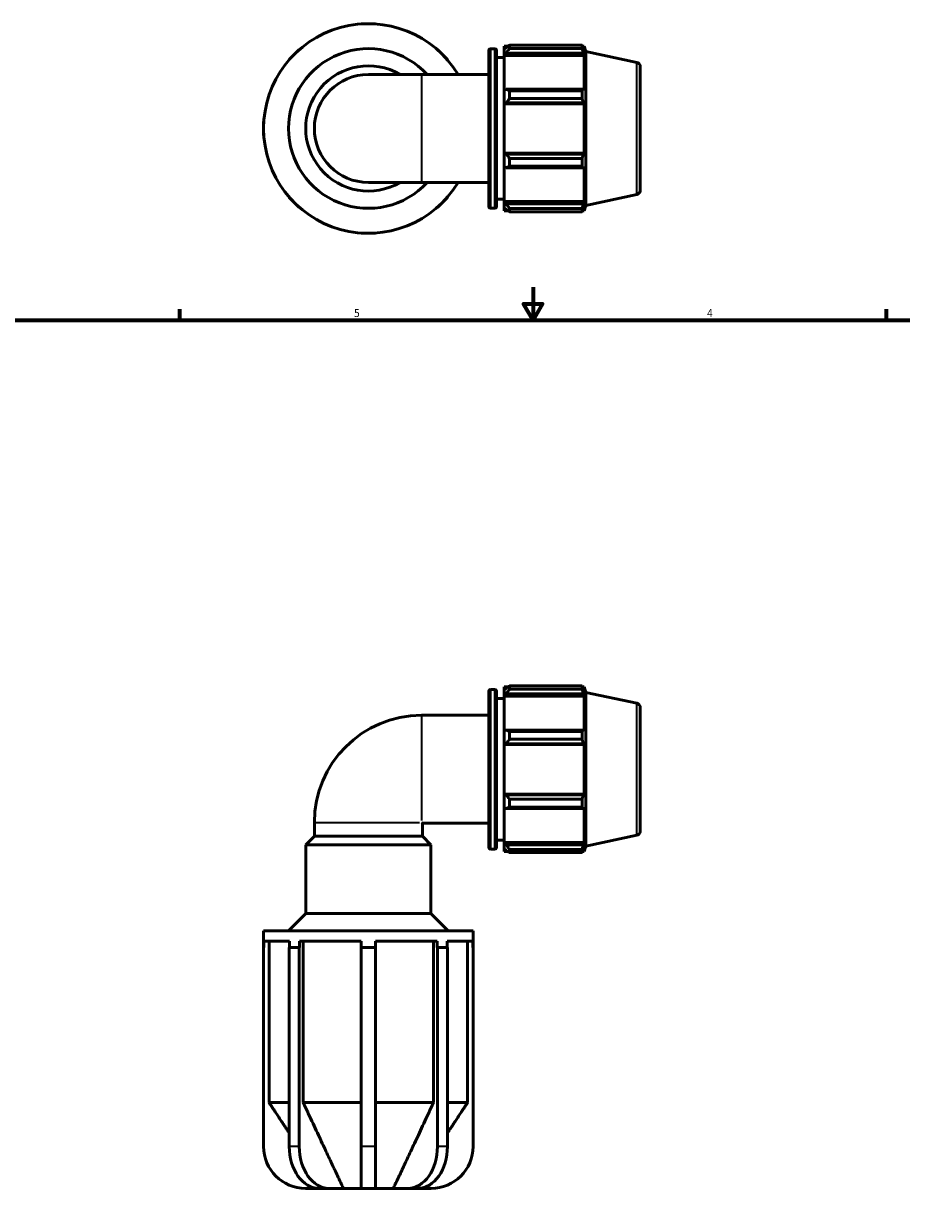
# Model space of a CAD drawing. Header units: inches. Extents: x 0.1 to 42.8, y 0.6 to 29.
# Tile 3 of 6: x 10.9 to 21.4, y 10.3 to 24.6. Entities that reach past the tile are written whole.
import ezdxf

# ---------------------------------------------------------------- set-up
doc = ezdxf.new("R2010")
doc.units = ezdxf.units.IN
doc.header["$MEASUREMENT"] = 0
for name, color, linetype, lineweight in [('Border (ANSI)', 7, 'Continuous', 70), ('Visible (ANSI)', 7, 'Continuous', 50), ('Visible Narrow (ANSI)', 7, 'Continuous', 35)]:
    doc.layers.add(name, color=color, linetype=linetype, lineweight=lineweight)
doc.styles.add('Note Text (ANSI)', font='tahoma.ttf')

# ---------------------------------------------------------------- blocks, each defined once
blk = doc.blocks.new('Borders Default Border')
at = {"layer": 'Border (ANSI)'}
for p, q in [((12.75, 21), (12.75, 21.134)), ((21.25, 21), (21.25, 21.134))]:
    blk.add_line(p, q, dxfattribs=at)
at = {"layer": 'Border (ANSI)', "flags": 128}
for points in [[(17, 21.4), (17, 21), (16.885, 21.2), (17.115, 21.2), (17, 21)], [(0.5, 1), (0.5, 21), (33.5, 21), (33.5, 1), (0.5, 1)]]:
    blk.add_lwpolyline(points, dxfattribs=at)
at = {"layer": 'Border (ANSI)', "color": 5, "true_color": 0x0000ff, "char_height": 0.0945, "attachment_point": 7, "style": 'Note Text (ANSI)'}
for s, insert in [('5', (14.847, 21.038)), ('4', (19.092, 21.04))]:
    blk.add_mtext(s, dxfattribs=dict(at, insert=insert))

msp = doc.modelspace()

# ---------------------------------------------------------------- linework, layer by layer
at = {"layer": 'Visible (ANSI)'}
for p, q in [((14.934, 24.564), (14.934, 24.567)), ((14.934, 24.567), (15.019, 24.567)), ((15.019, 24.567), (15.105, 24.567)), ((15.105, 24.567), (15.105, 24.564)), ((14.128, 24.198), (14.189, 24.258)), ((14.189, 24.258), (14.191, 24.256)), ((15.848, 24.256), (15.85, 24.258)), ((15.85, 24.258), (15.91, 24.198)), ((16.467, 22.369), (16.467, 24.244)), ((16.488, 24.265), (16.54, 24.265)), ((16.561, 24.244), (16.561, 22.369)), ((16.654, 24.297), (16.654, 24.262)), ((16.654, 24.297), (16.7, 24.297)), ((16.676, 24.282), (16.654, 24.262)), ((16.654, 24.195), (16.654, 24.262)), ((16.718, 24.309), (16.718, 24.27)), ((16.718, 24.309), (17.59, 24.309)), ((17.59, 24.27), (16.718, 24.27)), ((17.59, 24.27), (17.59, 24.309)), ((17.596, 24.297), (17.614, 24.297)), ((17.614, 24.252), (17.604, 24.282)), ((17.614, 24.252), (17.614, 24.297)), ((17.635, 24.231), (17.614, 24.297)), ((17.635, 22.382), (17.635, 24.231)), ((18.248, 24.101), (17.635, 24.231)), ((14.068, 24.138), (14.128, 24.198)), ((14.07, 24.136), (14.068, 24.138)), ((15.91, 24.198), (15.971, 24.138)), ((15.971, 24.138), (15.969, 24.136)), ((16.561, 24.159), (16.654, 24.159)), ((16.654, 24.195), (16.676, 24.214)), ((16.654, 24.185), (16.654, 24.195)), ((16.654, 24.185), (16.654, 23.769)), ((16.654, 24.185), (17.614, 24.185)), ((16.676, 24.214), (17.604, 24.214)), ((17.604, 24.214), (17.614, 24.185)), ((17.614, 23.764), (17.614, 24.185)), ((15.658, 23.956), (15.019, 23.956)), ((15.658, 23.956), (16.467, 23.956)), ((18.289, 24.05), (18.289, 22.564)), ((16.676, 23.779), (16.654, 23.769)), ((16.654, 23.608), (16.654, 23.769)), ((17.604, 23.779), (16.676, 23.779)), ((16.718, 23.76), (16.718, 23.668)), ((16.718, 23.76), (17.59, 23.76)), ((17.59, 23.668), (16.718, 23.668)), ((17.59, 23.668), (17.59, 23.76)), ((17.614, 23.764), (17.604, 23.779)), ((16.654, 23.608), (16.676, 23.614)), ((16.654, 23.605), (16.654, 23.608)), ((16.654, 23.605), (16.654, 23.009)), ((16.654, 23.605), (17.614, 23.605)), ((16.676, 23.614), (17.604, 23.614)), ((17.604, 23.614), (17.614, 23.605)), ((17.614, 23.009), (17.614, 23.605)), ((13.759, 23.307), (13.759, 23.392)), ((13.759, 23.392), (13.762, 23.392)), ((13.759, 23.222), (13.759, 23.307)), ((13.762, 23.222), (13.759, 23.222)), ((16.654, 23.006), (16.654, 23.009)), ((16.654, 23.009), (17.614, 23.009)), ((16.654, 22.845), (16.654, 23.006)), ((16.676, 22.999), (16.654, 23.006)), ((17.604, 22.999), (16.676, 22.999)), ((16.718, 22.946), (16.718, 22.853)), ((16.718, 22.946), (17.59, 22.946)), ((17.59, 22.853), (17.59, 22.946)), ((17.614, 23.009), (17.604, 22.999)), ((16.654, 22.845), (16.654, 22.428)), ((16.654, 22.845), (16.676, 22.835)), ((16.676, 22.835), (17.604, 22.835)), ((17.59, 22.853), (16.718, 22.853)), ((17.604, 22.835), (17.614, 22.85)), ((17.614, 22.428), (17.614, 22.85)), ((15.019, 22.657), (15.658, 22.657)), ((15.658, 22.657), (16.467, 22.657)), ((18.248, 22.513), (17.635, 22.382)), ((14.068, 22.476), (14.07, 22.478)), ((14.128, 22.416), (14.068, 22.476)), ((14.189, 22.356), (14.128, 22.416)), ((15.91, 22.416), (15.85, 22.356)), ((15.971, 22.476), (15.91, 22.416)), ((15.969, 22.478), (15.971, 22.476)), ((16.561, 22.455), (16.654, 22.455)), ((16.654, 22.419), (16.654, 22.428)), ((16.654, 22.428), (17.614, 22.428)), ((16.654, 22.352), (16.654, 22.419)), ((16.676, 22.4), (16.654, 22.419)), ((17.604, 22.4), (16.676, 22.4)), ((17.614, 22.428), (17.604, 22.4)), ((17.635, 22.382), (17.614, 22.316)), ((14.191, 22.358), (14.189, 22.356)), ((15.85, 22.356), (15.848, 22.358)), ((16.488, 22.348), (16.54, 22.348)), ((16.654, 22.352), (16.654, 22.316)), ((16.654, 22.352), (16.676, 22.332)), ((16.654, 22.316), (16.7, 22.316)), ((16.718, 22.343), (16.718, 22.305)), ((16.718, 22.343), (17.59, 22.343)), ((17.59, 22.305), (16.718, 22.305)), ((17.59, 22.305), (17.59, 22.343)), ((17.596, 22.316), (17.614, 22.316)), ((17.604, 22.332), (17.614, 22.362)), ((17.614, 22.316), (17.614, 22.362)), ((14.934, 22.047), (14.934, 22.05)), ((15.019, 22.047), (14.934, 22.047)), ((15.105, 22.047), (15.019, 22.047)), ((15.105, 22.05), (15.105, 22.047)), ((16.467, 14.663), (16.467, 16.539)), ((16.488, 16.559), (16.54, 16.559)), ((16.561, 16.539), (16.561, 14.663)), ((16.654, 16.591), (16.654, 16.556)), ((16.654, 16.591), (16.7, 16.591)), ((16.676, 16.576), (16.654, 16.556)), ((16.654, 16.489), (16.654, 16.556)), ((16.718, 16.603), (16.718, 16.565)), ((16.718, 16.603), (17.59, 16.603)), ((17.59, 16.565), (16.718, 16.565)), ((17.59, 16.565), (17.59, 16.603)), ((17.596, 16.591), (17.614, 16.591)), ((17.614, 16.546), (17.604, 16.576)), ((17.614, 16.546), (17.614, 16.591)), ((17.635, 16.525), (17.614, 16.591)), ((17.635, 14.677), (17.635, 16.525)), ((18.248, 16.395), (17.635, 16.525)), ((16.561, 16.453), (16.654, 16.453)), ((16.654, 16.489), (16.676, 16.508)), ((16.654, 16.48), (16.654, 16.489)), ((16.654, 16.48), (16.654, 16.063)), ((16.654, 16.48), (17.614, 16.48)), ((16.676, 16.508), (17.604, 16.508)), ((17.604, 16.508), (17.614, 16.48)), ((17.614, 16.058), (17.614, 16.48)), ((15.658, 16.25), (16.467, 16.25)), ((18.289, 16.344), (18.289, 14.858)), ((16.676, 16.073), (16.654, 16.063)), ((16.654, 15.902), (16.654, 16.063)), ((17.604, 16.073), (16.676, 16.073)), ((16.718, 16.055), (16.718, 15.962)), ((16.718, 16.055), (17.59, 16.055)), ((17.59, 15.962), (16.718, 15.962)), ((17.59, 15.962), (17.59, 16.055)), ((17.614, 16.058), (17.604, 16.073)), ((16.654, 15.902), (16.676, 15.908)), ((16.654, 15.899), (16.654, 15.902)), ((16.654, 15.899), (16.654, 15.303)), ((16.654, 15.899), (17.614, 15.899)), ((16.676, 15.908), (17.604, 15.908)), ((17.604, 15.908), (17.614, 15.899)), ((17.614, 15.303), (17.614, 15.899)), ((16.654, 15.3), (16.654, 15.303)), ((16.654, 15.303), (17.614, 15.303)), ((16.676, 15.294), (16.654, 15.3)), ((16.654, 15.139), (16.654, 15.3)), ((17.604, 15.294), (16.676, 15.294)), ((17.614, 15.303), (17.604, 15.294)), ((16.654, 15.139), (16.676, 15.129)), ((16.654, 15.139), (16.654, 14.722)), ((16.676, 15.129), (17.604, 15.129)), ((16.718, 15.24), (16.718, 15.147)), ((16.718, 15.24), (17.59, 15.24)), ((17.59, 15.147), (16.718, 15.147)), ((17.59, 15.147), (17.59, 15.24)), ((17.604, 15.129), (17.614, 15.144)), ((17.614, 14.722), (17.614, 15.144)), ((14.37, 14.962), (14.37, 14.795)), ((15.669, 14.952), (15.658, 14.962)), ((15.669, 14.952), (15.669, 14.795)), ((15.669, 14.952), (16.467, 14.952)), ((14.37, 14.795), (14.266, 14.691)), ((15.772, 14.691), (14.266, 14.691)), ((14.266, 13.865), (14.266, 14.691)), ((15.669, 14.795), (14.37, 14.795)), ((15.669, 14.795), (15.772, 14.691)), ((15.772, 13.865), (15.772, 14.691)), ((16.561, 14.749), (16.654, 14.749)), ((16.654, 14.713), (16.654, 14.722)), ((16.654, 14.722), (17.614, 14.722)), ((16.654, 14.646), (16.654, 14.713)), ((16.676, 14.694), (16.654, 14.713)), ((17.604, 14.694), (16.676, 14.694)), ((17.614, 14.722), (17.604, 14.694)), ((17.635, 14.677), (17.614, 14.611)), ((18.248, 14.807), (17.635, 14.677)), ((16.488, 14.642), (16.54, 14.642)), ((16.654, 14.646), (16.676, 14.626)), ((16.654, 14.646), (16.654, 14.611)), ((16.654, 14.611), (16.7, 14.611)), ((16.718, 14.637), (16.718, 14.599)), ((16.718, 14.637), (17.59, 14.637)), ((17.59, 14.599), (16.718, 14.599)), ((17.59, 14.599), (17.59, 14.637)), ((17.596, 14.611), (17.614, 14.611)), ((17.604, 14.626), (17.614, 14.656)), ((17.614, 14.611), (17.614, 14.656)), ((14.266, 13.865), (14.06, 13.658)), ((15.772, 13.865), (14.266, 13.865)), ((15.772, 13.865), (15.979, 13.658)), ((16.279, 13.658), (13.759, 13.658)), ((13.759, 13.457), (13.759, 13.658)), ((16.279, 13.457), (16.279, 13.658)), ((13.762, 13.457), (13.759, 13.457)), ((13.759, 13.457), (13.759, 11.065)), ((13.762, 13.532), (13.762, 13.457)), ((14.07, 13.532), (13.762, 13.532)), ((13.825, 13.532), (13.825, 11.593)), ((14.128, 13.457), (14.068, 13.457)), ((14.068, 11.065), (14.068, 13.457)), ((14.07, 13.457), (14.07, 13.532)), ((14.189, 13.457), (14.128, 13.457)), ((14.191, 13.457), (14.189, 13.457)), ((14.189, 13.457), (14.189, 11.065)), ((14.191, 13.532), (14.191, 13.457)), ((14.934, 13.532), (14.191, 13.532)), ((14.235, 13.532), (14.235, 11.593)), ((14.934, 13.457), (14.934, 13.532)), ((15.019, 13.457), (14.934, 13.457)), ((14.934, 11.065), (14.934, 13.457)), ((15.105, 13.457), (15.019, 13.457)), ((15.105, 13.532), (15.105, 13.457)), ((15.848, 13.532), (15.105, 13.532)), ((15.105, 13.457), (15.105, 11.065)), ((15.803, 11.593), (15.803, 13.532)), ((15.848, 13.457), (15.848, 13.532)), ((15.85, 13.457), (15.848, 13.457)), ((15.91, 13.457), (15.85, 13.457)), ((15.85, 11.065), (15.85, 13.457)), ((15.971, 13.457), (15.91, 13.457)), ((15.969, 13.532), (15.969, 13.457)), ((16.276, 13.532), (15.969, 13.532)), ((15.971, 13.457), (15.971, 11.065)), ((16.213, 11.593), (16.213, 13.532)), ((16.276, 13.457), (16.276, 13.532)), ((16.279, 13.457), (16.276, 13.457)), ((16.279, 11.065), (16.279, 13.457)), ((14.068, 11.593), (13.825, 11.593)), ((14.934, 11.593), (14.235, 11.593)), ((15.803, 11.593), (15.105, 11.593)), ((16.213, 11.593), (15.971, 11.593)), ((14.934, 11.065), (14.934, 10.561)), ((15.105, 10.561), (15.105, 11.065)), ((14.263, 10.561), (14.425, 10.561)), ((14.545, 10.561), (14.425, 10.561)), ((14.545, 10.561), (14.72, 10.561)), ((14.934, 10.561), (14.72, 10.561)), ((15.105, 10.561), (14.934, 10.561)), ((15.319, 10.561), (15.105, 10.561)), ((15.319, 10.561), (15.494, 10.561)), ((15.614, 10.561), (15.494, 10.561)), ((15.614, 10.561), (15.775, 10.561))]:
    msp.add_line(p, q, dxfattribs=at)
for centre, radius, start, end in [((15.019, 23.307), 1.26, 31.0267, 328.9733), ((15.019, 23.307), 0.96, 42.5963, 317.4037), ((16.488, 24.244), 0.0209, 90, 180), ((16.54, 24.244), 0.0209, 0, 90), ((18.237, 24.05), 0.0524, 0, 78), ((15.019, 23.307), 0.753, 59.5901, 300.4099), ((15.019, 23.307), 0.649, 90, 270), ((18.237, 22.564), 0.0524, 282, 0), ((16.488, 22.369), 0.0209, 180, 270), ((16.54, 22.369), 0.0209, 270, 0), ((16.488, 16.539), 0.0209, 90, 180), ((16.54, 16.539), 0.0209, 0, 90), ((18.237, 16.344), 0.0524, 0, 78), ((15.658, 14.962), 1.288, 90, 180), ((18.237, 14.858), 0.0524, 282, 0), ((16.488, 14.663), 0.0209, 180, 270), ((16.54, 14.663), 0.0209, 270, 0), ((14.263, 11.065), 0.504, 180, 270), ((15.775, 11.065), 0.504, 270, 0)]:
    msp.add_arc(centre, radius, start, end, dxfattribs=at)
for centre, start_param, end_param in [((14.425, 11.065), 4.712389, 6.283185), ((14.545, 11.065), 4.712389, 6.283185), ((15.494, 11.065), 0, 1.570796), ((15.614, 11.065), 0, 1.570796)]:
    msp.add_ellipse(centre, major_axis=(0, -0.504), ratio=0.707107, start_param=start_param, end_param=end_param, dxfattribs=at)
for points, weights in [([(16.718, 24.309), (16.696, 24.295), (16.676, 24.282)], [1.01558926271, 1.01110079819, 1.00581043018]), ([(16.676, 24.214), (16.696, 24.242), (16.718, 24.27)], [1.00581043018, 1.01110079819, 1.01558926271]), ([(17.59, 24.309), (17.597, 24.295), (17.604, 24.282)], [1, 1.00150223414, 1.00218794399]), ([(17.604, 24.214), (17.597, 24.242), (17.59, 24.27)], [1.00218794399, 1.00150223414, 1]), ([(16.718, 23.76), (16.696, 23.77), (16.676, 23.779)], [1.01558926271, 1.01110079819, 1.00581043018]), ([(16.676, 23.614), (16.696, 23.64), (16.718, 23.668)], [1.00581043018, 1.01110079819, 1.01558926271]), ([(17.59, 23.76), (17.597, 23.77), (17.604, 23.779)], [1, 1.00150223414, 1.00218794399]), ([(17.604, 23.614), (17.597, 23.64), (17.59, 23.668)], [1.00218794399, 1.00150223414, 1]), ([(16.718, 22.946), (16.696, 22.973), (16.676, 22.999)], [1.01558926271, 1.01110079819, 1.00581043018]), ([(17.59, 22.946), (17.597, 22.973), (17.604, 22.999)], [1, 1.00150223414, 1.00218794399]), ([(16.676, 22.835), (16.696, 22.844), (16.718, 22.853)], [1.00581043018, 1.01110079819, 1.01558926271]), ([(17.604, 22.835), (17.597, 22.844), (17.59, 22.853)], [1.00218794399, 1.00150223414, 1]), ([(16.718, 22.343), (16.696, 22.372), (16.676, 22.4)], [1.01558926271, 1.01110079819, 1.00581043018]), ([(17.59, 22.343), (17.597, 22.372), (17.604, 22.4)], [1, 1.00150223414, 1.00218794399]), ([(16.676, 22.332), (16.696, 22.319), (16.718, 22.305)], [1.00581043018, 1.01110079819, 1.01558926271]), ([(17.604, 22.332), (17.597, 22.319), (17.59, 22.305)], [1.00218794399, 1.00150223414, 1]), ([(16.718, 16.603), (16.696, 16.589), (16.676, 16.576)], [1.01558926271, 1.01110079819, 1.00581043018]), ([(16.676, 16.508), (16.696, 16.536), (16.718, 16.565)], [1.00581043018, 1.01110079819, 1.01558926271]), ([(17.59, 16.603), (17.597, 16.589), (17.604, 16.576)], [1, 1.00150223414, 1.00218794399]), ([(17.604, 16.508), (17.597, 16.536), (17.59, 16.565)], [1.00218794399, 1.00150223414, 1]), ([(16.718, 16.055), (16.696, 16.064), (16.676, 16.073)], [1.01558926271, 1.01110079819, 1.00581043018]), ([(16.676, 15.908), (16.696, 15.934), (16.718, 15.962)], [1.00581043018, 1.01110079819, 1.01558926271]), ([(17.59, 16.055), (17.597, 16.064), (17.604, 16.073)], [1, 1.00150223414, 1.00218794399]), ([(17.604, 15.908), (17.597, 15.934), (17.59, 15.962)], [1.00218794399, 1.00150223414, 1]), ([(16.718, 15.24), (16.696, 15.267), (16.676, 15.294)], [1.01558926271, 1.01110079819, 1.00581043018]), ([(17.59, 15.24), (17.597, 15.267), (17.604, 15.294)], [1, 1.00150223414, 1.00218794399]), ([(16.676, 15.129), (16.696, 15.138), (16.718, 15.147)], [1.00581043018, 1.01110079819, 1.01558926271]), ([(17.604, 15.129), (17.597, 15.138), (17.59, 15.147)], [1.00218794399, 1.00150223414, 1]), ([(16.718, 14.637), (16.696, 14.666), (16.676, 14.694)], [1.01558926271, 1.01110079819, 1.00581043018]), ([(17.59, 14.637), (17.597, 14.666), (17.604, 14.694)], [1, 1.00150223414, 1.00218794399]), ([(16.676, 14.626), (16.696, 14.613), (16.718, 14.599)], [1.00581043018, 1.01110079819, 1.01558926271]), ([(17.604, 14.626), (17.597, 14.613), (17.59, 14.599)], [1.00218794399, 1.00150223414, 1]), ([(13.825, 11.593), (13.96, 11.389), (14.068, 11.227)], [1, 1.0241092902, 1.03545316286]), ([(14.235, 11.593), (14.574, 10.87), (14.72, 10.561)], [1, 1.09106758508, 1]), ([(15.319, 10.561), (15.465, 10.87), (15.803, 11.593)], [1, 1.09106758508, 1]), ([(15.971, 11.227), (16.078, 11.389), (16.213, 11.593)], [1.03545316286, 1.0241092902, 1])]:
    msp.add_rational_spline(points, weights, degree=2, dxfattribs=at)
at = {"layer": 'Visible Narrow (ANSI)'}
for p, q in [((16.488, 24.254), (16.488, 22.36)), ((16.54, 22.36), (16.54, 24.254)), ((18.248, 22.522), (18.248, 24.091)), ((15.658, 23.948), (15.658, 22.665)), ((16.488, 16.548), (16.488, 14.654)), ((16.54, 14.654), (16.54, 16.548)), ((18.248, 14.817), (18.248, 16.385)), ((15.658, 16.243), (15.658, 14.986)), ((14.377, 14.962), (15.634, 14.962)), ((14.183, 11.065), (14.074, 11.065)), ((15.096, 11.065), (14.943, 11.065)), ((15.965, 11.065), (15.856, 11.065))]:
    msp.add_line(p, q, dxfattribs=at)

# ---------------------------------------------------------------- block references
msp.add_blockref('Borders Default Border', (0, 0))

doc.saveas('drawing.dxf')
